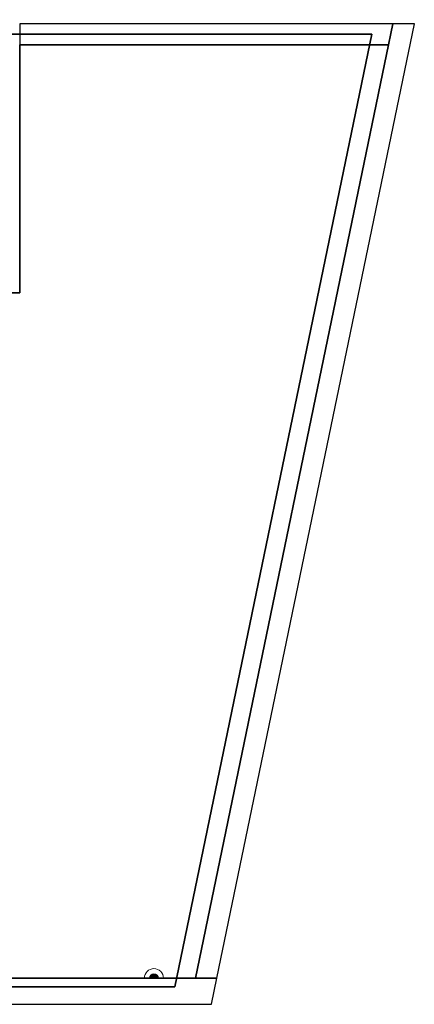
# Model space of a CAD drawing. Header units: metres. Extents: x 397.7 to 427.5, y 12.8 to 28.3.
# Tile 8 of 8: x 421.3 to 427.5, y 12.8 to 28.3. Entities that reach past the tile are written whole.
import ezdxf

# ---------------------------------------------------------------- set-up
doc = ezdxf.new("R2010")
doc.units = ezdxf.units.M
doc.layers.add('01_SUELOS', color=7, linetype='Continuous', lineweight=25, true_color=0x007f00)
for name, color, linetype, lineweight in [('A-DETL-____-MBND', 7, 'Continuous', 18), ('A-WALL-____-MCUT', 7, 'Continuous', 25), ('A-WALL-____-OTLN', 7, 'Continuous', 25)]:
    doc.layers.add(name, color=color, linetype=linetype, lineweight=lineweight)

# ---------------------------------------------------------------- blocks, each defined once
blk = doc.blocks.new('Family - Forjat P5-151942-09_TEL_PSC')
at = {"layer": '01_SUELOS', "color": 9, "true_color": 0xaad4aa}
for p, q in [((28.518, 14.958), (22.712, 14.958)), ((22.712, 14.958), (28.518, 14.958)), ((25.418, 0), (28.518, 14.958)), ((28.518, 14.958), (25.418, 0)), ((0, 0), (25.418, 0)), ((25.418, 0), (0, 0))]:
    blk.add_line(p, q, dxfattribs=at)
blk = doc.blocks.new('Family - Evans PSC-156019-09_TEL_PSC')
at = {"layer": 'A-WALL-____-MCUT', "color": 253, "true_color": 0xaaaaaa}
for p, q in [((26.328, 0.41), (0.081, 0.41)), ((26.243, 0), (26.328, 0.41)), ((0, 0), (26.243, 0))]:
    blk.add_line(p, q, dxfattribs=at)
at = {"layer": 'A-WALL-____-OTLN', "color": 253, "true_color": 0xaaaaaa}
for p, q in [((26.328, 0.41), (0.081, 0.41)), ((26.243, 0), (26.328, 0.41)), ((0, 0), (26.243, 0))]:
    blk.add_line(p, q, dxfattribs=at)
at = {"layer": 'A-WALL-____-OTLN', "color": 253, "lineweight": 18, "true_color": 0xaaaaaa}
blk.add_line((0, 0), (26.243, 0), dxfattribs=at)
blk = doc.blocks.new('Family - Paviment PSC-156093-09_TEL_PSC')
at = {"layer": '01_SUELOS', "color": 9, "true_color": 0xaad4aa}
for p, q in [((23.148, 14.649), (23.148, 10.761)), ((23.148, 10.761), (23.148, 14.649)), ((28.945, 14.649), (23.148, 14.649)), ((23.148, 14.649), (28.945, 14.649)), ((25.91, 0), (28.945, 14.649)), ((28.945, 14.649), (25.91, 0)), ((23.148, 10.761), (19.142, 10.761)), ((19.142, 10.761), (23.148, 10.761)), ((0, 0), (25.91, 0)), ((25.91, 0), (0, 0))]:
    blk.add_line(p, q, dxfattribs=at)
blk = doc.blocks.new('Family - Evans PSC-156116-09_TEL_PSC')
at = {"layer": 'A-WALL-____-MCUT', "color": 253, "true_color": 0xaaaaaa}
for p, q in [((0.068, 0.33), (0, 0)), ((5.866, 0.33), (0.068, 0.33)), ((5.866, 0), (5.866, 0.33)), ((0, 0), (5.866, 0))]:
    blk.add_line(p, q, dxfattribs=at)
at = {"layer": 'A-WALL-____-OTLN', "color": 253, "true_color": 0xaaaaaa}
for p, q in [((0.068, 0.33), (0, 0)), ((5.866, 0.33), (0.068, 0.33)), ((5.866, 0), (5.866, 0.33)), ((0, 0), (5.866, 0))]:
    blk.add_line(p, q, dxfattribs=at)
at = {"layer": 'A-WALL-____-OTLN', "color": 253, "lineweight": 18, "true_color": 0xaaaaaa}
blk.add_line((0, 0), (5.866, 0), dxfattribs=at)
blk = doc.blocks.new('Family - Façana sur-est PSC-156118-09_TEL_PSC')
at = {"layer": 'A-WALL-____-MCUT', "color": 253, "true_color": 0xaaaaaa}
for p, q in [((-0.068, 0.33), (0, 0)), ((15.229, 0.33), (-0.068, 0.33)), ((15.297, 0), (15.229, 0.33)), ((0, 0), (15.297, 0))]:
    blk.add_line(p, q, dxfattribs=at)
at = {"layer": 'A-WALL-____-OTLN', "color": 253, "true_color": 0xaaaaaa}
for p, q in [((-0.068, 0.33), (0, 0)), ((15.229, 0.33), (-0.068, 0.33)), ((15.297, 0), (15.229, 0.33)), ((0, 0), (15.297, 0))]:
    blk.add_line(p, q, dxfattribs=at)
at = {"layer": 'A-WALL-____-OTLN', "color": 253, "lineweight": 18, "true_color": 0xaaaaaa}
blk.add_line((0, 0), (15.297, 0), dxfattribs=at)
blk = doc.blocks.new('LONDR55-XX_ZZ-ARQ-CAA-M3D-Londres55_ifc-1-09_TEL_PSC')
at = {"layer": '01_SUELOS', "color": 253, "lineweight": 18, "true_color": 0xaaaaaa}
for name, p in [('Family - Forjat P5-151942-09_TEL_PSC', (398.295, 13.111)), ('Family - Paviment PSC-156093-09_TEL_PSC', (398.129, 13.249))]:
    blk.add_blockref(name, p, dxfattribs=at)
at = {"layer": 'A-WALL-____-OTLN', "color": 253, "lineweight": 18, "true_color": 0xaaaaaa}
for name, p, rotation in [('Family - Façana sur-est PSC-156118-09_TEL_PSC', (424.376, 13.249), 78.29347245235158), ('Family - Evans PSC-156116-09_TEL_PSC', (427.143, 28.228), 180)]:
    blk.add_blockref(name, p, dxfattribs=dict(at, rotation=rotation))
blk.add_blockref('Family - Evans PSC-156019-09_TEL_PSC', (398.048, 12.839), dxfattribs=at)
blk = doc.blocks.new('ZYR_08_03_01 Càmera Domo Paret - 01 Camara Domo Paret_01-603939-09_TEL_PSC')
at = {"layer": 'A-DETL-____-MBND', "true_color": 0xff00ff}
blk.add_hatch(color=6, dxfattribs=at).paths.add_polyline_path([(0.07, 0), (-0.07, 0), (-0.068, -0.018), (-0.061, -0.035), (-0.049, -0.049), (-0.035, -0.061), (-0.018, -0.068), (0, -0.07), (0.018, -0.068), (0.035, -0.061), (0.049, -0.049), (0.061, -0.035), (0.068, -0.018)])
at = {"layer": 'A-DETL-____-MBND', "color": 6, "true_color": 0xff00ff}
for p, q in [((0.15, 0), (-0.15, 0)), ((0.07, 0), (-0.07, 0))]:
    blk.add_line(p, q, dxfattribs=at)
for radius, end in [(0.15, 0), (0.07, 360), (0.07, 360)]:
    blk.add_arc((0, 0), radius, 180, end, dxfattribs=at)

msp = doc.modelspace()

# ---------------------------------------------------------------- block references
at = {"lineweight": 5}
msp.add_blockref('LONDR55-XX_ZZ-ARQ-CAA-M3D-Londres55_ifc-1-09_TEL_PSC', (0, 0), dxfattribs=at)
at = {"layer": 'A-DETL-____-MBND', "color": 6, "true_color": 0xff00ff, "rotation": 180}
msp.add_blockref('ZYR_08_03_01 Càmera Domo Paret - 01 Camara Domo Paret_01-603939-09_TEL_PSC', (423.387, 13.249), dxfattribs=at)

doc.saveas('drawing.dxf')
